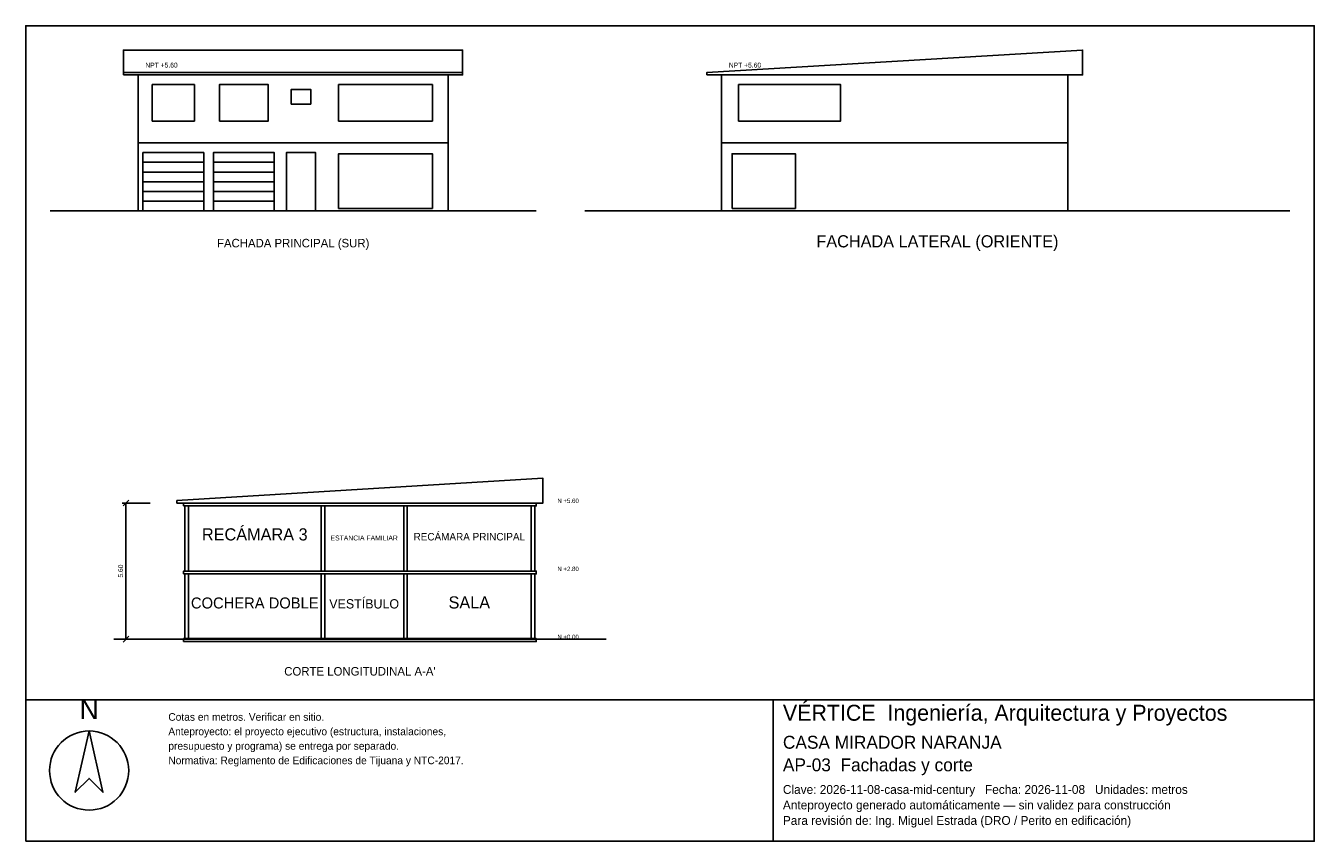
# Model space of a CAD drawing. Header units: metres. Extents: x -3 to 50, y -25.9 to 7.6.
import ezdxf
from ezdxf.enums import TextEntityAlignment as Align

# ---------------------------------------------------------------- set-up
doc = ezdxf.new("R2010")
doc.units = ezdxf.units.M
doc.header["$LTSCALE"] = 0.5
for name, color, linetype in [('A-CORTE', 7, 'CONTINUOUS'), ('A-FACHADA', 7, 'CONTINUOUS'), ('A-FACHADA-VIDRIO', 4, 'CONTINUOUS'), ('A-TEXTO', 3, 'CONTINUOUS'), ('COTAS', 8, 'CONTINUOUS'), ('LAMINA', 9, 'CONTINUOUS')]:
    doc.layers.add(name, color=color, linetype=linetype)
doc.styles.get("Standard").update_dxf_attribs({"font": 'txt', "width": 0.9})

msp = doc.modelspace()

# ---------------------------------------------------------------- linework, layer by layer
at = {"layer": 'A-CORTE'}
msp.add_line((0.62, -17.62), (20.87, -17.62), dxfattribs=at)
for points in [[(3.22, -12.02), (18.27, -12.02), (18.27, -11), (3.22, -11.92)], [(3.495, -12.14), (17.995, -12.14), (17.995, -12.02), (3.495, -12.02)], [(3.545, -14.82), (3.695, -14.82), (3.695, -12.14), (3.545, -12.14)], [(9.145, -14.82), (9.295, -14.82), (9.295, -12.14), (9.145, -12.14)], [(12.545, -14.82), (12.695, -14.82), (12.695, -12.14), (12.545, -12.14)], [(17.795, -14.82), (17.945, -14.82), (17.945, -12.14), (17.795, -12.14)], [(3.495, -14.94), (17.995, -14.94), (17.995, -14.82), (3.495, -14.82)], [(3.545, -17.62), (3.695, -17.62), (3.695, -14.94), (3.545, -14.94)], [(9.145, -17.62), (9.295, -17.62), (9.295, -14.94), (9.145, -14.94)], [(12.545, -17.62), (12.695, -17.62), (12.695, -14.94), (12.545, -14.94)], [(17.795, -17.62), (17.945, -17.62), (17.945, -14.94), (17.795, -14.94)], [(3.495, -17.72), (17.995, -17.72), (17.995, -17.6), (3.495, -17.6)]]:
    msp.add_lwpolyline(points, close=True, dxfattribs=at)
at = {"layer": 'A-FACHADA'}
for p, q in [((1.02, 5.7), (14.97, 5.7)), ((1.62, 2.8), (14.37, 2.8)), ((25.62, 2.8), (39.87, 2.8)), ((1.82, 2), (4.32, 2)), ((1.82, 1.6), (4.32, 1.6)), ((4.72, 2), (7.22, 2)), ((4.72, 1.6), (7.22, 1.6)), ((1.82, 1.2), (4.32, 1.2)), ((4.72, 1.2), (7.22, 1.2)), ((1.82, 0.8), (4.32, 0.8)), ((4.72, 0.8), (7.22, 0.8)), ((-2, 0), (18, 0)), ((1.62, 0), (14.37, 0)), ((1.82, 0.4), (4.32, 0.4)), ((4.72, 0.4), (7.22, 0.4)), ((20, 0), (49, 0)), ((25.62, 0), (39.87, 0))]:
    msp.add_line(p, q, dxfattribs=at)
for points in [[(1.02, 5.6), (14.97, 5.6), (14.97, 6.62), (1.02, 6.62)], [(25.02, 5.6), (40.47, 5.6), (40.47, 6.62), (25.02, 5.7)], [(1.62, 0), (14.37, 0), (14.37, 5.6), (1.62, 5.6)], [(25.62, 0), (39.87, 0), (39.87, 5.6), (25.62, 5.6)], [(1.82, 0), (4.32, 0), (4.32, 2.4), (1.82, 2.4)], [(4.72, 0), (7.22, 0), (7.22, 2.4), (4.72, 2.4)], [(7.72, 0), (8.92, 0), (8.92, 2.4), (7.72, 2.4)]]:
    msp.add_lwpolyline(points, close=True, dxfattribs=at)
at = {"layer": 'A-FACHADA-VIDRIO'}
for points in [[(2.2, 3.7), (3.94, 3.7), (3.94, 5.2), (2.2, 5.2)], [(4.965, 3.7), (6.975, 3.7), (6.975, 5.2), (4.965, 5.2)], [(7.92, 4.4), (8.72, 4.4), (8.72, 5), (7.92, 5)], [(9.864, 3.7), (13.726, 3.7), (13.726, 5.2), (9.864, 5.2)], [(26.32, 3.7), (30.52, 3.7), (30.52, 5.2), (26.32, 5.2)], [(9.864, 0.1), (13.726, 0.1), (13.726, 2.35), (9.864, 2.35)], [(26.054, 0.1), (28.658, 0.1), (28.658, 2.35), (26.054, 2.35)]]:
    msp.add_lwpolyline(points, close=True, dxfattribs=at)
at = {"layer": 'COTAS'}
for p, q in [((2.12, -12.02), (0.97, -12.02)), ((1, -12.14), (1.24, -11.9)), ((1.12, -17.62), (1.12, -12.02)), ((2.12, -17.62), (0.97, -17.62)), ((1, -17.74), (1.24, -17.5))]:
    msp.add_line(p, q, dxfattribs=at)
at = {"layer": 'LAMINA'}
msp.add_line((27.74, -25.938), (27.74, -20.12), dxfattribs=at)
for points in [[(-3, -20.12), (50, -20.12), (50, 7.62), (-3, 7.62)], [(-3, -25.938), (50, -25.938), (50, -20.12), (-3, -20.12)], [(-0.3936, -21.3999), (-0.9637, -23.9249), (-0.3936, -23.3548), (0.1766, -23.9249)]]:
    msp.add_lwpolyline(points, close=True, dxfattribs=at)
msp.add_circle((-0.3936, -23.029), 1.629, dxfattribs=at)

# ---------------------------------------------------------------- texts
at = {"layer": 'A-TEXTO'}
for s, height, p in [('FACHADA LATERAL (ORIENTE)', 0.5, (34.5, -1.5)), ('FACHADA PRINCIPAL (SUR)', 0.35, (8, -1.5)), ('RECÁMARA 3', 0.5, (6.42, -13.56)), ('RECÁMARA PRINCIPAL', 0.3056, (15.245, -13.56)), ('ESTANCIA FAMILIAR', 0.2026, (10.92, -13.56)), ('COCHERA DOBLE', 0.453, (6.42, -16.36)), ('VESTÍBULO', 0.3827, (10.92, -16.36)), ('SALA', 0.5, (15.245, -16.36)), ("CORTE LONGITUDINAL A-A'", 0.35, (10.745, -19.12))]:
    msp.add_text(s, height=height, dxfattribs=at).set_placement(p, align=Align.CENTER)
at = {"layer": 'COTAS'}
for s, height, p in [('NPT +5.60', 0.2, (1.92, 5.9)), ('NPT +5.60', 0.2, (25.92, 5.9)), ('N +5.60', 0.18, (18.87, -12.02)), ('N +2.80', 0.18, (18.87, -14.82)), ('N +0.00', 0.18, (18.87, -17.62))]:
    msp.add_text(s, height=height, dxfattribs=at).set_placement(p)
msp.add_text('5.60', height=0.2, rotation=90, dxfattribs=at).set_placement((1, -14.82), align=Align.CENTER)
at = {"layer": 'LAMINA'}
msp.add_text('N', height=0.8145, dxfattribs=at).set_placement((-0.3936, -20.9112), align=Align.CENTER)
for s, height, p in [('VÉRTICE  Ingeniería, Arquitectura y Proyectos', 0.6577, (28.1447, -20.98)), ('Cotas en metros. Verificar en sitio.', 0.3137, (2.8645, -20.98)), ('Anteproyecto: el proyecto ejecutivo (estructura, instalaciones,', 0.3137, (2.8645, -21.576)), ('CASA MIRADOR NARANJA', 0.5312, (28.1447, -22.131)), ('presupuesto y programa) se entrega por separado.', 0.3137, (2.8645, -22.172)), ('Normativa: Reglamento de Edificaciones de Tijuana y NTC-2017.', 0.3137, (2.8645, -22.7679)), ('AP-03  Fachadas y corte', 0.5312, (28.1447, -23.0606)), ('Clave: 2026-11-08-casa-mid-century   Fecha: 2026-11-08   Unidades: metros', 0.3643, (28.1447, -23.9902)), ('Anteproyecto generado automáticamente — sin validez para construcción', 0.3643, (28.1447, -24.6276)), ('Para revisión de: Ing. Miguel Estrada (DRO / Perito en edificación)', 0.3643, (28.1447, -25.2651))]:
    msp.add_text(s, height=height, dxfattribs=at).set_placement(p)

doc.saveas('drawing.dxf')
